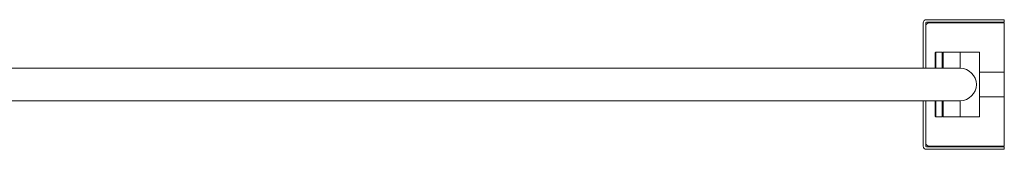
# Model space of a CAD drawing. Header units: millimetres. Extents: x 37 to 375, y 85 to 201.
# Tile 4 of 4: x 206 to 375, y 132 to 154. Entities that reach past the tile are written whole.
import ezdxf

# ---------------------------------------------------------------- set-up
doc = ezdxf.new("R2010")
doc.units = ezdxf.units.MM
doc.header["$MEASUREMENT"] = 0
doc.layers.add('Visible (ANSI)', color=7, linetype='Continuous', lineweight=0)

msp = doc.modelspace()

# ---------------------------------------------------------------- linework, layer by layer
at = {"layer": 'Visible (ANSI)', "color": 18, "lineweight": 9, "true_color": 0x000000}
for p, q in [((375.04, 154.04), (361.69, 154.04)), ((375.04, 153.62), (375.04, 154.04)), ((361.13, 145.69), (361.13, 153.48)), ((361.55, 145.69), (361.55, 153.48)), ((375.04, 153.62), (361.69, 153.62)), ((362.11, 153.48), (374.49, 153.48)), ((375.04, 153.48), (374.49, 153.48)), ((375.04, 153.48), (375.04, 145)), ((363.15, 148.34), (363.29, 148.47)), ((363.15, 145.69), (363.15, 148.34)), ((363.29, 148.47), (363.29, 145.69)), ((364.4, 148.47), (363.29, 148.47)), ((364.4, 145.69), (364.4, 148.47)), ((364.54, 148.34), (364.4, 148.47)), ((364.54, 145.69), (364.54, 148.47)), ((367.46, 148.47), (364.54, 148.47)), ((367.46, 148.47), (367.46, 145.69)), ((367.46, 148.47), (370.8, 148.47)), ((367.46, 145.69), (367.46, 148.47)), ((370.8, 148.47), (370.8, 137.35)), ((367.46, 145.69), (94.84, 145.69)), ((370.8, 145), (375.04, 145)), ((375.04, 145), (375.04, 140.82)), ((370.8, 140.82), (375.04, 140.82)), ((375.04, 140.82), (375.04, 132.34)), ((94.84, 140.13), (367.46, 140.13)), ((361.13, 132.34), (361.13, 140.13)), ((361.55, 132.34), (361.55, 140.13)), ((363.15, 137.49), (363.15, 140.13)), ((363.29, 140.13), (363.29, 137.35)), ((364.4, 137.35), (364.4, 140.13)), ((364.54, 137.35), (364.54, 140.13)), ((367.46, 140.13), (367.46, 137.35)), ((367.46, 137.35), (367.46, 140.13)), ((363.15, 137.49), (363.29, 137.35)), ((364.4, 137.35), (363.29, 137.35)), ((364.54, 137.49), (364.4, 137.35)), ((367.46, 137.35), (364.54, 137.35)), ((367.46, 137.35), (370.8, 137.35)), ((375.04, 132.2), (361.69, 132.2)), ((374.49, 132.34), (362.11, 132.34)), ((374.49, 132.34), (375.04, 132.34)), ((375.04, 132.2), (375.04, 131.78)), ((361.69, 131.78), (375.04, 131.78))]:
    msp.add_line(p, q, dxfattribs=at)
for points in [[(361.69, 154.04), (361.38, 154.04), (361.13, 153.79), (361.13, 153.48)], [(361.69, 153.62), (361.61, 153.62), (361.55, 153.56), (361.55, 153.48)], [(362.11, 153.48), (361.8, 153.48), (361.55, 153.23), (361.55, 152.93)], [(361.13, 132.34), (361.13, 132.03), (361.38, 131.78), (361.69, 131.78)], [(361.55, 132.9), (361.55, 132.59), (361.8, 132.34), (362.11, 132.34)], [(361.55, 132.34), (361.55, 132.26), (361.61, 132.2), (361.69, 132.2)]]:
    msp.add_open_spline(points, degree=3, dxfattribs=at)
msp.add_open_spline([(367.46, 140.13), (369, 140.13), (370.24, 141.37), (370.24, 142.91), (370.24, 144.45), (369, 145.69), (367.46, 145.69)], degree=3, knots=[0, 0, 0, 0, 1, 1, 1, 2, 2, 2, 2], dxfattribs=at)

doc.saveas('drawing.dxf')
